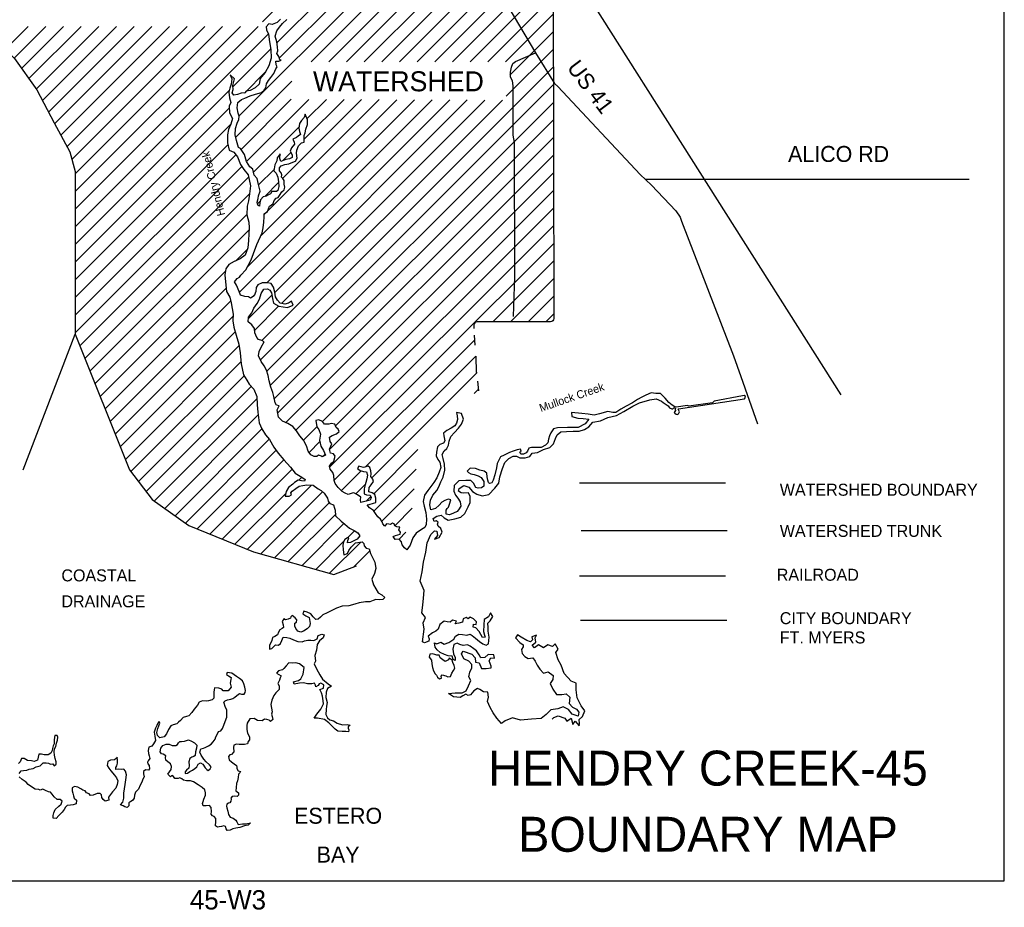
# Model space of a CAD drawing. Extents: x 181614 to 233896, y 763655 to 828051.
# Tile 2 of 3: x 204358 to 233896, y 763655 to 790302. Entities that reach past the tile are written whole.
import ezdxf
from ezdxf.enums import TextEntityAlignment as Align

# ---------------------------------------------------------------- set-up
doc = ezdxf.new("R2010")
doc.units = 0
doc.header["$LTSCALE"] = 800
doc.linetypes.add('DASHED', pattern=[0])
doc.linetypes.add('STREAM', pattern=[0])
doc.layers.get('0').update_dxf_attribs({"linetype": 'CONTINUOUS'})
for name, color, linetype in [('BORDER', 1, 'CONTINUOUS'), ('CITY', 14, 'DASHED'), ('MAJROADS', 9, 'CONTINUOUS'), ('RR', 12, 'CONTINUOUS'), ('TEXT', 7, 'CONTINUOUS'), ('TRUNKS', 5, 'STREAM'), ('WATER', 4, 'CONTINUOUS'), ('WSFILL', 13, 'CONTINUOUS'), ('WSHEDS', 3, 'CONTINUOUS')]:
    doc.layers.add(name, color=color, linetype=linetype)

# ---------------------------------------------------------------- blocks, each defined once
blk = doc.blocks.new('*X')
at = {"color": 0}
for p, q in [((212077, 789607), (220292, 797821)), ((212147, 789147), (220297, 797296)), ((210944, 787413), (220302, 796771)), ((213101, 789040), (220308, 796246)), ((213632, 789040), (220313, 795721)), ((214162, 789040), (220319, 795197)), ((214692, 789040), (220324, 794672)), ((215223, 789040), (220330, 794147)), ((215753, 789040), (220335, 793622)), ((216283, 789040), (220341, 793097)), ((216814, 789040), (220346, 792572)), ((217344, 789040), (220352, 792048)), ((217874, 789040), (220357, 791523)), ((211645, 790235), (212234, 790824)), ((218404, 789040), (220359, 790995)), ((218935, 789040), (220361, 790465)), ((203923, 789407), (204614, 790098)), ((204196, 789150), (205144, 790098)), ((204417, 788841), (205674, 790098)), ((204637, 788531), (206205, 790098)), ((204857, 788220), (206735, 790098)), ((205042, 787875), (207265, 790098)), ((205223, 787526), (207796, 790098)), ((205405, 787177), (208326, 790098)), ((205593, 786834), (208856, 790098)), ((205780, 786491), (209387, 790098)), ((205925, 786106), (209917, 790098)), ((206019, 785140), (210978, 790098)), ((206019, 785670), (210447, 790098)), ((206019, 784609), (211508, 790098)), ((206019, 784079), (211818, 789878)), ((219060, 788634), (220362, 789936)), ((210754, 788283), (211894, 789423)), ((218957, 788001), (220363, 789407)), ((212046, 789046), (212058, 789058)), ((211101, 788100), (211735, 788734)), ((211579, 780093), (220364, 788878)), ((210838, 786777), (212521, 788459)), ((211769, 779752), (220366, 788349)), ((206019, 783549), (210644, 788173)), ((210953, 782119), (216729, 787895)), ((210999, 786407), (212504, 787912)), ((211166, 786044), (213032, 787910)), ((211189, 782885), (216201, 787897)), ((211599, 783826), (215673, 787899)), ((211625, 780669), (218842, 787886)), ((211695, 784452), (215145, 787901)), ((211768, 782403), (217258, 787893)), ((211879, 779332), (220367, 787820)), ((212009, 782114), (217786, 787891)), ((212208, 781783), (218314, 787888)), ((212247, 785534), (214617, 787904)), ((212893, 786710), (214089, 787906)), ((212976, 787324), (213560, 787908)), ((206019, 783018), (210643, 787642)), ((211994, 778917), (220368, 787291)), ((206019, 782488), (210691, 787160)), ((211375, 785722), (212741, 787089)), ((212103, 778495), (220369, 786762)), ((206019, 781958), (210606, 786544)), ((212245, 786062), (212493, 786310)), ((206019, 781427), (210840, 786248)), ((212342, 778204), (220371, 786233)), ((206019, 780897), (211019, 785897)), ((211522, 785339), (211990, 785807)), ((212645, 777977), (220372, 785704)), ((206160, 780508), (211227, 785574)), ((211708, 784994), (212123, 785410)), ((213438, 778240), (220373, 785175)), ((206312, 780130), (211257, 785074)), ((211490, 784777), (211578, 784865)), ((213834, 778105), (220374, 784646)), ((206464, 779751), (211170, 784457)), ((206616, 779373), (211239, 783996)), ((213655, 777396), (220376, 784117)), ((210828, 783055), (211191, 783417)), ((213657, 776867), (220377, 783587)), ((218548, 781229), (220378, 783058)), ((206768, 778994), (210529, 782756)), ((219079, 781229), (220379, 782529)), ((206920, 778616), (210549, 782245)), ((207072, 778237), (210687, 781853)), ((211222, 781327), (211922, 782027)), ((211335, 781970), (211406, 782042)), ((219609, 781229), (220381, 782000)), ((211409, 780984), (212126, 781700)), ((207224, 777859), (210762, 781397)), ((220139, 781229), (220382, 781471)), ((207376, 777481), (210822, 780927)), ((213796, 776476), (218009, 780689)), ((207528, 777102), (210941, 780516)), ((214724, 776873), (218047, 780197)), ((207693, 776737), (210999, 780043)), ((207923, 776437), (211091, 779605)), ((214925, 776544), (218085, 779705)), ((208153, 776136), (211306, 779289)), ((217992, 779082), (218123, 779212)), ((208400, 775853), (211478, 778932)), ((208709, 775632), (211517, 778440)), ((209018, 775411), (211622, 778015)), ((212874, 777675), (213275, 778076)), ((209328, 775190), (211845, 777707)), ((213039, 777311), (213363, 777634)), ((209682, 775014), (212049, 777381)), ((213437, 777178), (213519, 777260)), ((214978, 776067), (216306, 777395)), ((210059, 774861), (212287, 777089)), ((210437, 774708), (212535, 776806)), ((212733, 776474), (212827, 776568)), ((214007, 776157), (214607, 776757)), ((214986, 775545), (216249, 776808)), ((211191, 774402), (213115, 776326)), ((214445, 776065), (214727, 776346)), ((210814, 774555), (212341, 776082)), ((211588, 774268), (213446, 776126)), ((214755, 775844), (214895, 775984)), ((215219, 775247), (216193, 776221)), ((212001, 774151), (213646, 775796)), ((212414, 774034), (213829, 775449)), ((215612, 775111), (216136, 775635)), ((212828, 773917), (214086, 775176)), ((214188, 774747), (214401, 774960)), ((215739, 774707), (215947, 774915)), ((213241, 773800), (214085, 774644)), ((213655, 773684), (214589, 774618)), ((214380, 773879), (214859, 774358))]:
    blk.add_line(p, q, dxfattribs=at)

msp = doc.modelspace()

# ---------------------------------------------------------------- linework, layer by layer
at = {"layer": 'BORDER', "color": 0}
msp.add_lwpolyline([(187096, 764451), (233896, 764451), (233896, 828051), (187096, 828051)], close=True, dxfattribs=at)
at = {"layer": 'CITY', "color": 0}
msp.add_lwpolyline([(221185, 772275), (225574, 772275)], dxfattribs=at)
at = {"layer": 'MAJROADS', "color": 0}
for points in [[(218199, 792071), (219837, 789310), (220400, 788385), (220500, 788300), (222969, 785651), (223310, 785338), (224042, 784562), (224175, 784377), (224215, 784251), (225769, 780209), (225991, 779587), (226495, 778170)], [(219175, 781389), (219209, 782587), (219206, 786618), (219166, 786836), (219160, 788319), (219145, 788470), (219087, 788579), (219080, 788730), (219114, 788881), (219157, 788989), (219233, 789048), (219837, 789310)], [(223118, 785514), (232837, 785515)]]:
    msp.add_lwpolyline(points, dxfattribs=at)
at = {"layer": 'RR', "color": 0}
for points in [[(220389, 827375), (220465, 813086), (220564, 793119), (220592, 792723), (220664, 792315), (220836, 791935), (221047, 791579), (228994, 779044)], [(221147, 773606), (225527, 773606)]]:
    msp.add_lwpolyline(points, dxfattribs=at)
at = {"layer": 'TRUNKS', "color": 0}
msp.add_lwpolyline([(221198, 774962), (225586, 774962)], dxfattribs=at)
at = {"layer": 'WATER', "color": 0}
for points in [[(212180, 790321), (212087, 790221), (211936, 790155), (211835, 790173), (211751, 790089), (211767, 789997), (211825, 789863), (211857, 789637), (211897, 789402), (211904, 789151), (211835, 788917), (211725, 788716), (211573, 788533), (211539, 788366), (211421, 788258), (211269, 788175), (211152, 788151), (211110, 788101), (211001, 788093), (210892, 788060), (210783, 788036), (210733, 788103), (210759, 788204), (210751, 788321), (210803, 788522), (210670, 788648), (210719, 788522), (210701, 788363), (210659, 788246), (210633, 788121), (210657, 787953), (210689, 787811), (210638, 787702), (210654, 787501), (210745, 787333), (210693, 787166), (210625, 787007), (210591, 786840), (210589, 786606), (210647, 786388), (210780, 786328), (210888, 786185), (210979, 785958), (211078, 785807), (211211, 785647), (211284, 785312), (211257, 785077), (211223, 784860), (211180, 784701), (211170, 784442), (211235, 784224), (211242, 784056), (211233, 783872), (211223, 783671), (211205, 783453), (211120, 783236), (210968, 783120), (210792, 783038), (210632, 782955), (210539, 782821), (210513, 782646), (210528, 782428), (210560, 782143), (210659, 781967), (210700, 781799), (210765, 781464), (210755, 781263), (210779, 781070), (210853, 780827), (210935, 780558), (210975, 780298), (211006, 779972), (211071, 779636), (211170, 779477), (211245, 779359), (211378, 779207), (211477, 778989), (211484, 778738), (211507, 778520), (211547, 778201), (211621, 778017), (211737, 777840), (211854, 777697), (211986, 777470), (212110, 777293), (212285, 777091), (212484, 776872), (212626, 776687), (212826, 776569), (212926, 776493), (212900, 776443), (212817, 776460), (212716, 776477), (212607, 776411), (212548, 776353), (212422, 776262), (212354, 776136), (212320, 775994), (212445, 775993), (212512, 776035), (212488, 776094), (212530, 776152), (212639, 776227), (212740, 776293), (212849, 776317), (212975, 776333), (213159, 776324), (213317, 776222), (213401, 776163), (213492, 776087), (213592, 775936), (213616, 775843), (213658, 775776), (213775, 775742), (213799, 775641), (213824, 775574), (213831, 775407), (213998, 775246), (214114, 775154), (214256, 775035), (214389, 774968), (214498, 774892), (214564, 774807), (214480, 774707), (214387, 774658), (214286, 774608), (214194, 774600), (214203, 774667), (214229, 774734), (214195, 774751), (214111, 774701), (214077, 774626), (214051, 774526), (214059, 774384), (214083, 774241), (214192, 774274), (214235, 774366), (214302, 774466), (214429, 774599), (214630, 774623), (214680, 774581), (214696, 774505), (214754, 774438), (214846, 774412), (214879, 774278), (214961, 774118), (214972, 774097)], [(215810, 774623), (215744, 774707), (215627, 774692), (215560, 774784), (215636, 774817), (215770, 774858), (215779, 774917), (215729, 774984), (215763, 775067), (215671, 775076), (215613, 775110), (215588, 775169), (215538, 775186), (215487, 775145), (215437, 775153), (215362, 775171), (215311, 775095), (215253, 775163), (215237, 775222), (215179, 775306), (215104, 775382), (215037, 775474), (214971, 775567), (214854, 775643), (214780, 775735), (214838, 775752), (214972, 775784), (215040, 775809), (215040, 775935), (215016, 776044), (214933, 776094), (214832, 776128), (214842, 776254), (214901, 776337), (214968, 776437), (214952, 776504), (214894, 776589), (214903, 776664), (214895, 776756), (214862, 776857), (214812, 776899), (214670, 776858), (214536, 776901), (214494, 776826), (214569, 776767), (214669, 776741), (214761, 776723), (214794, 776631), (214768, 776522), (214742, 776405), (214725, 776339), (214691, 776213), (214690, 776071), (214765, 776037), (214874, 776028), (214907, 775961), (214873, 775877), (214755, 775844), (214596, 775812), (214580, 775887), (214597, 775963), (214497, 776039), (214380, 776098), (214330, 776090), (214212, 776049), (214120, 776091), (214029, 776134), (213912, 776260), (213821, 776378), (213796, 776470), (213781, 776613), (213756, 776705), (213673, 776806), (213648, 776898), (213716, 776990), (213783, 777048), (213826, 777198), (213776, 777266), (213685, 777291), (213652, 777409), (213694, 777501), (213720, 777568), (213670, 777643), (213654, 777769), (213730, 777819), (213864, 777868), (213940, 777935), (213915, 778010), (213849, 778061), (213816, 778161), (213707, 778179), (213632, 778154), (213506, 778155), (213440, 778239), (213331, 778290), (213239, 778266), (213271, 778081), (213329, 777997), (213387, 777854), (213352, 777679), (213393, 777503), (213476, 777368), (213533, 777226), (213433, 777176), (213416, 777201), (213324, 777227), (213274, 777185), (213190, 777186), (213090, 777237), (213015, 777346), (212958, 777506), (212875, 777674), (212767, 777808), (212659, 777960), (212551, 778086), (212401, 778179), (212242, 778247), (212126, 778365), (212086, 778591), (212145, 778708), (212061, 778726), (212020, 778801), (211979, 778986), (211955, 779111), (211897, 779271), (211840, 779464), (211816, 779615), (211758, 779783), (211692, 779909), (211601, 780043), (211527, 780211), (211544, 780345), (211604, 780470), (211697, 780629), (211622, 780671), (211522, 780697), (211472, 780756), (211414, 780898), (211407, 781032), (211324, 781142), (211215, 781226), (211225, 781368), (211318, 781502), (211386, 781644), (211479, 781785), (211555, 781911), (211598, 782078), (211682, 782211), (211791, 782219), (211858, 782185), (211908, 782101), (211940, 781933), (211973, 781791), (212131, 781697), (212390, 781662), (212567, 781728), (212517, 781854), (212425, 781788), (212316, 781763), (212174, 781789), (212090, 781882), (212033, 781983), (212008, 782117), (211976, 782276), (211901, 782377), (211792, 782403), (211633, 782404), (211499, 782346), (211448, 782263), (211439, 782137), (211396, 782012), (211287, 781937), (211220, 781980), (211112, 781989), (210986, 782031), (210945, 782141), (210863, 782334), (210805, 782435), (210881, 782535), (210948, 782576), (210990, 782634), (211142, 782792), (211210, 782926), (211303, 783093), (211371, 783285), (211473, 783552), (211635, 783903), (211661, 784053), (211679, 784221), (211688, 784380), (211697, 784472), (211790, 784546), (211849, 784705), (211900, 784738), (211967, 784788), (211993, 784872), (212052, 784947), (212111, 784963), (212153, 785021), (212221, 785130), (212288, 785196), (212314, 785271), (212289, 785364), (212290, 785472), (212248, 785531), (212215, 785573), (212224, 785640), (212199, 785708), (212150, 785766), (212150, 785859), (212201, 785917), (212310, 785950), (212436, 785974), (212553, 786023), (212637, 786056), (212679, 786140), (212664, 786291), (212673, 786383), (212724, 786516), (212808, 786608), (212892, 786624), (212893, 786716), (212893, 786825), (212919, 786900), (212945, 787017), (212996, 787151), (212988, 787293), (212923, 787461), (212897, 787361), (212813, 787278), (212753, 787186), (212736, 787044), (212752, 786943), (212785, 786851), (212717, 786801), (212658, 786768), (212549, 786718), (212591, 786626), (212599, 786567), (212514, 786459), (212472, 786350), (212529, 786241), (212529, 786166), (212453, 786124), (212344, 786100), (212193, 786042), (212160, 786135), (212170, 786277), (212085, 786152), (212068, 786060), (212017, 785943), (211982, 785768), (212049, 785692), (212098, 785574), (212122, 785432), (212130, 785298), (212104, 785172), (212062, 785147), (211995, 785140), (211919, 785140), (211885, 785073), (211827, 785040), (211751, 785007), (211667, 784983), (211583, 784891), (211565, 784799), (211556, 784699), (211498, 784733), (211482, 784825), (211508, 784933), (211525, 785017), (211568, 785151), (211519, 785352), (211478, 785536), (211395, 785629), (211354, 785814), (211263, 785881), (211163, 786049), (211098, 786251), (210982, 786436), (210923, 786469), (210858, 786671), (210825, 786847), (210835, 787039), (210886, 787198), (210937, 787307), (210946, 787407), (210913, 787491), (210881, 787659), (210907, 787818), (211008, 787901), (211109, 787950), (211268, 788016), (211428, 788065), (211612, 788114), (211688, 788189), (211739, 788256), (211765, 788373), (211824, 788473), (211892, 788565), (211985, 788681), (212044, 788823), (212078, 788882), (212053, 788949), (212046, 789058), (212129, 789057), (212205, 789082), (212163, 789099), (212130, 789199), (212072, 789284), (212106, 789367), (212090, 789484), (212075, 789635), (212025, 789811), (212068, 789970), (212153, 790078), (212246, 790187), (212372, 790311)], [(220335, 769300), (220378, 769353), (220513, 769403), (220713, 769334), (220771, 769242), (220898, 769333), (220955, 769140), (221023, 769248), (221139, 769105), (221156, 769172), (221140, 769289), (221241, 769381), (221310, 769556), (221202, 769699), (221078, 769943), (221054, 770186), (221056, 770387), (220905, 770447), (220689, 770675), (220599, 770926), (220507, 771086), (220442, 771304), (220510, 771405), (220419, 771564), (220343, 771481), (220201, 771532), (220074, 771441), (219924, 771534), (219798, 771443), (219731, 771527), (219841, 771618), (219825, 771744), (219859, 771828), (219725, 771770), (219741, 771686), (219682, 771628), (219573, 771662), (219406, 771764), (219290, 771832), (219230, 771740), (219363, 771605), (219463, 771537), (219463, 771470), (219412, 771395), (219437, 771278), (219511, 771185), (219611, 771126), (219754, 771142), (219820, 771041), (219887, 770923), (219961, 770805), (220069, 770679), (220212, 770720), (220362, 770610), (220353, 770493), (220276, 770376), (220351, 770208), (220459, 770048), (220626, 770047), (220752, 770063), (220860, 769961), (220842, 769769), (220942, 769659), (221059, 769608), (221133, 769516), (221116, 769390), (220932, 769450), (220824, 769593), (220657, 769670), (220497, 769612), (220288, 769580), (220153, 769447), (220001, 769322), (219708, 769299), (219381, 769276), (219139, 769345), (218920, 769254), (218811, 769171), (218670, 769331), (218562, 769491), (218471, 769651), (218397, 769836), (218423, 769961), (218398, 770112), (218273, 770121), (218164, 770197), (218089, 770223), (217980, 770157), (217879, 770032), (217811, 770016), (217745, 770050), (217652, 770000), (217576, 769950), (217376, 769977), (217226, 770078), (217427, 770094), (217628, 770092), (217754, 770158), (217822, 770300), (217890, 770467), (217832, 770577), (217866, 770710), (217926, 770844), (217927, 770945), (217835, 771046), (217685, 771114), (217611, 771265), (217661, 771340), (217920, 771255), (218020, 771145), (218036, 771019), (218145, 770993), (218211, 770825), (218353, 770824), (218504, 770840), (218504, 770890), (218438, 771058), (218489, 771142), (218606, 771133), (218582, 771233), (218414, 771243), (218313, 771151), (218196, 771144), (218146, 771236), (218063, 771354), (217980, 771413), (217872, 771498), (217788, 771532), (217662, 771516), (217562, 771542), (217479, 771584), (217386, 771543), (217352, 771401), (217368, 771267), (217426, 771157), (217425, 771065), (217358, 771091), (217334, 771191), (217208, 771201), (217099, 771243), (216974, 771303), (216883, 771387), (216824, 771463), (216800, 771597), (216875, 771563), (216993, 771613), (217093, 771553), (217236, 771603), (217379, 771702), (217430, 771794), (217531, 771852), (217640, 771843), (217773, 771825), (217874, 771858), (217933, 771816), (218032, 771731), (218157, 771638), (218257, 771562), (218349, 771520), (218425, 771569), (218443, 771762), (218411, 771946), (218412, 772055), (218404, 772181), (218472, 772256), (218556, 772389), (218482, 772499), (218422, 772374), (218296, 772299), (218286, 772132), (218268, 771939), (218301, 771822), (218326, 771763), (218242, 771755), (218143, 771932), (218043, 772049), (217959, 772067), (217968, 772150), (218052, 772142), (218061, 772225), (217969, 772318), (217869, 772361), (217810, 772319), (217752, 772353), (217659, 772312), (217642, 772211), (217533, 772187), (217424, 772163), (217458, 772246), (217341, 772272), (217274, 772214), (217181, 772223), (217089, 772249), (216963, 772141), (216912, 772007), (216844, 771940), (216744, 771891), (216617, 771799), (216642, 771715), (216633, 771649), (216507, 771599), (216440, 771625), (216493, 772001), (216461, 772194), (216537, 772353), (216421, 772496), (216456, 772722), (216474, 772931), (216493, 773166), (216377, 773443), (216429, 773727), (216473, 774012), (216542, 774313), (216578, 774597), (216688, 774848), (216798, 774956), (216873, 774947), (216889, 774821), (216805, 774705), (216939, 774754), (217032, 774921), (216991, 775030), (216908, 775098), (216891, 775156), (216909, 775215), (216850, 775257), (216791, 775241), (216767, 775325), (216868, 775399), (217002, 775424), (217094, 775348), (217210, 775280), (217412, 775320), (217588, 775369), (217714, 775478), (217816, 775678), (217876, 775803), (217877, 775987), (217827, 776097), (217685, 776089), (217601, 776098), (217518, 776149), (217544, 776224), (217687, 776315), (217829, 776272), (217945, 776138), (218070, 776053), (218237, 776010), (218430, 776051), (218616, 776242), (218734, 776392), (218760, 776576), (218846, 776827), (218914, 777011), (219032, 777127), (219167, 777202), (219259, 777201), (219359, 777150), (219518, 777149), (219661, 777190), (219729, 777290), (219888, 777306), (220073, 777396), (220257, 777454), (220367, 777570), (220427, 777729), (220486, 777838), (220587, 777929), (220763, 777936), (220964, 777952), (221140, 777950), (221300, 778000), (221434, 778074), (221552, 778216), (221779, 778264), (221997, 778355), (222257, 778420), (222484, 778536), (222754, 778702), (222955, 778801), (223257, 778891), (223450, 778923), (223609, 778847), (223660, 778811), (223814, 778706), (223854, 778653), (223921, 778616), (223956, 778623), (223980, 778649), (224002, 778651), (224028, 778640), (224026, 778596), (224028, 778566), (224008, 778537), (223995, 778507), (224015, 778485), (224049, 778461), (224084, 778452), (224119, 778471), (224150, 778528), (224122, 778587), (224111, 778607), (224122, 778615), (226099, 778921), (226118, 778949), (226127, 778991), (226095, 779015), (226044, 779008), (225195, 778852), (225146, 778800), (224434, 778697), (224387, 778721), (224054, 778666), (224015, 778675), (223936, 778729), (223832, 778813), (223718, 778942), (223585, 779077), (223445, 779075), (223303, 779101), (223143, 779027), (223017, 778969), (222891, 778903), (222740, 778803), (222555, 778704), (222395, 778613), (222244, 778505), (222152, 778506), (221998, 778543), (221755, 778469), (221587, 778429), (221412, 778463), (221219, 778481), (220909, 778508), (220917, 778391), (221101, 778340), (221260, 778330), (221427, 778312), (221326, 778171), (221116, 778055), (220789, 778057), (220488, 778051), (220371, 778018), (220295, 777901), (220252, 777809), (220226, 777709), (220201, 777600), (220133, 777525), (219999, 777459), (219856, 777460), (219773, 777461), (219714, 777461), (219630, 777437), (219588, 777353), (219554, 777295), (219470, 777262), (219395, 777254), (219361, 777321), (219404, 777346), (219379, 777405), (219287, 777389), (219161, 777348), (219052, 777306), (218892, 777232), (218783, 777183), (218681, 776982), (218663, 776848), (218612, 776639), (218561, 776481), (218526, 776397), (218451, 776381), (218418, 776406), (218401, 776482), (218385, 776574), (218369, 776683), (218294, 776750), (218161, 776776), (218035, 776827), (217868, 776837), (217784, 776745), (217825, 776712), (217892, 776669), (217992, 776644), (218109, 776609), (218201, 776558), (218284, 776441), (218283, 776298), (218216, 776249), (218115, 776241), (218040, 776258), (218007, 776325), (217982, 776376), (217891, 776468), (217740, 776469), (217531, 776462), (217396, 776321), (217378, 776145), (217436, 776028), (217502, 775935), (217577, 775826), (217593, 775700), (217525, 775583), (217483, 775542), (217373, 775484), (217256, 775434), (217156, 775460), (217148, 775577), (217182, 775627), (217224, 775669), (217250, 775753), (217292, 775886), (217209, 775912), (217116, 775871), (217024, 775813), (216940, 775729), (216830, 775630), (216696, 775589), (216663, 775740), (216681, 775882), (216757, 776032), (216876, 776165), (216935, 776274), (216994, 776424), (217062, 776566), (217114, 776783), (217098, 776959), (217066, 777127), (217033, 777253), (217093, 777361), (217169, 777428), (217219, 777528), (217245, 777645), (217296, 777787), (217406, 777912), (217524, 778037), (217617, 778161), (217668, 778312), (217611, 778480), (217460, 778514), (217485, 778405), (217492, 778296), (217467, 778188), (217416, 778113), (217307, 778038), (217172, 777972), (217071, 777889), (217079, 777805), (217111, 777662), (217069, 777587), (216960, 777546), (216893, 777480), (216866, 777321), (216857, 777204), (216898, 777095), (216965, 777019), (216997, 776859), (216938, 776717), (216870, 776550), (216785, 776409), (216692, 776284), (216599, 776167), (216506, 776025), (216463, 775841), (216496, 775699), (216545, 775506), (216560, 775305), (216551, 775146), (216508, 775054), (216416, 774996), (216256, 774888), (216155, 774747), (216069, 774530), (215968, 774388), (215901, 774447), (215835, 774539), (215810, 774623)], [(214972, 774097), (215011, 774017), (215043, 773825), (215000, 773674), (214924, 773507), (214973, 773339), (215039, 773213), (215114, 773096), (215222, 773036), (215314, 772960), (215255, 772894), (215163, 772886), (215045, 772895), (214962, 772862), (214861, 772829), (214735, 772830), (214542, 772798), (214408, 772757), (214232, 772708), (214031, 772693), (213863, 772635), (213746, 772577), (213586, 772495), (213452, 772437), (213384, 772370), (213308, 772304), (213241, 772296), (213158, 772380), (213092, 772464), (212983, 772515), (212883, 772541), (212857, 772466), (212941, 772407), (213041, 772356), (213073, 772171), (213056, 772088), (212980, 772013), (212871, 771947), (212795, 771914), (212703, 771948), (212645, 772023), (212612, 772099), (212613, 772183), (212663, 772216), (212672, 772283), (212622, 772350), (212531, 772418), (212488, 772376), (212480, 772334), (212413, 772310), (212337, 772285), (212279, 772311), (212228, 772236), (212261, 772135), (212269, 772059), (212235, 772026), (212159, 771985), (212125, 771918), (212091, 771835), (212016, 771785), (211940, 771752), (211923, 771660), (211897, 771593), (211855, 771526), (211854, 771401), (211921, 771425), (211972, 771475), (212031, 771534), (212123, 771525), (212182, 771574), (212224, 771666), (212267, 771766), (212375, 771757), (212459, 771732), (212568, 771681), (212701, 771638), (212835, 771620), (212902, 771653), (213003, 771678), (213095, 771677), (213187, 771660), (213279, 771710), (213314, 771818), (213423, 771859), (213490, 771834), (213464, 771742), (213354, 771659), (213287, 771542), (213260, 771375), (213209, 771216), (213233, 771040), (213191, 770965), (213265, 770814), (213364, 770629), (213447, 770503), (213614, 770368), (213714, 770292), (213596, 770225), (213554, 770109), (213544, 769950), (213585, 769807), (213559, 769698), (213550, 769589), (213541, 769439), (213590, 769346), (213665, 769287), (213774, 769253), (213882, 769185), (214041, 769134), (214184, 769142), (214275, 769124), (214208, 769074), (214216, 769032), (214233, 768982), (214224, 768924), (214140, 768932), (214031, 768933), (213906, 768942), (213823, 769002), (213731, 769094), (213631, 769195), (213506, 769297), (213297, 769332), (213197, 769332), (213273, 769449), (213391, 769607), (213476, 769766), (213460, 769858), (213444, 769992), (213411, 770093), (213362, 770194), (213471, 770235), (213480, 770335), (213396, 770386), (213338, 770361), (213312, 770311), (213245, 770278), (213228, 770328), (213204, 770387), (213120, 770363), (212994, 770363), (212877, 770389), (212752, 770382), (212592, 770358), (212568, 770425), (212719, 770466), (212794, 770515), (212862, 770649), (212889, 770850), (212755, 770968), (212647, 770994), (212538, 770986), (212429, 770995), (212353, 770903), (212286, 770820), (212243, 770787), (212126, 770754), (212059, 770679), (212134, 770645), (212200, 770603), (212175, 770545), (212149, 770469), (212098, 770378), (212140, 770302), (212147, 770193), (212097, 770143), (212046, 770093), (211979, 770010), (211919, 769876), (211893, 769743), (211909, 769634), (211934, 769525), (211908, 769458), (211933, 769382), (211957, 769290), (211882, 769232), (211840, 769274), (211773, 769291), (211706, 769300), (211631, 769250), (211488, 769268), (211397, 769327), (211263, 769311), (211178, 769186), (211169, 769111), (211177, 768994), (211193, 768885), (211251, 768776), (211250, 768684), (211208, 768634), (211191, 768558), (211098, 768542), (211015, 768543), (210939, 768543), (210864, 768552), (210780, 768519), (210771, 768452), (210779, 768327), (210711, 768243), (210661, 768235), (210619, 768185), (210643, 768085), (210710, 768026), (210793, 767958), (210860, 767916), (210876, 767874), (210876, 767824), (210909, 767748), (210984, 767731), (210959, 767689), (210925, 767647), (210908, 767547), (210890, 767455), (210865, 767372), (210855, 767254), (210838, 767154), (210921, 767087), (210921, 767020), (210887, 766978), (210812, 766987), (210736, 766979), (210694, 766929), (210702, 766904), (210694, 766837), (210660, 766795), (210618, 766779), (210576, 766754), (210559, 766695), (210575, 766637), (210600, 766544), (210624, 766444), (210674, 766360), (210766, 766334), (210841, 766275), (210874, 766216), (210915, 766140), (211041, 766165), (211150, 766164), (211284, 766188), (211208, 766122), (211099, 766097), (210965, 766048), (210847, 766032), (210755, 766008), (210671, 765966), (210587, 765958), (210554, 766009), (210530, 766076), (210479, 766101), (210412, 766085), (210345, 766069), (210295, 766061), (210237, 766103), (210238, 766229), (210238, 766321), (210188, 766380), (210138, 766397), (210105, 766447), (210114, 766531), (210098, 766648), (210048, 766707), (209956, 766699), (209864, 766700), (209839, 766775), (209865, 766834), (209882, 766901), (209933, 767026), (209933, 767093), (209909, 767185), (209834, 767253), (209709, 767329), (209576, 767422), (209484, 767448), (209366, 767448), (209274, 767474), (209225, 767516), (209166, 767542), (209116, 767517), (209015, 767518), (208974, 767577), (208924, 767610), (208882, 767569), (208807, 767653), (208857, 767720), (208900, 767795), (208917, 767887), (208884, 767962), (208801, 768022), (208743, 768072), (208735, 768148), (208743, 768206), (208660, 768248), (208610, 768266), (208568, 768324), (208594, 768433), (208653, 768508), (208754, 768549), (208846, 768549), (208930, 768515), (209047, 768514), (209089, 768547), (209123, 768597), (209165, 768630), (209215, 768630), (209299, 768646), (209425, 768679), (209508, 768645), (209600, 768594), (209675, 768526), (209666, 768434), (209632, 768326), (209623, 768217), (209581, 768184), (209522, 768167), (209463, 768118), (209437, 768026), (209445, 767917), (209436, 767833), (209360, 767775), (209318, 767717), (209318, 767675), (209393, 767683), (209460, 767732), (209544, 767774), (209612, 767824), (209671, 767873), (209713, 767949), (209780, 767990), (209855, 767956), (209922, 767847), (209971, 767788), (210013, 767762), (210072, 767812), (210098, 767871), (210056, 767930), (209956, 768022), (209881, 768106), (209799, 768224), (209766, 768317), (209791, 768409), (209875, 768433), (209926, 768449), (210018, 768499), (210102, 768549), (210161, 768624), (210220, 768699), (210246, 768774), (210288, 768866), (210322, 768932), (210389, 768949), (210440, 769024), (210483, 769124), (210525, 769233), (210568, 769366), (210577, 769492), (210569, 769584), (210528, 769651), (210487, 769811), (210521, 769852), (210596, 769885), (210689, 769901), (210756, 769926), (210815, 769959), (210874, 770017), (210949, 770075), (211008, 770058), (211092, 770049), (211125, 770108), (211134, 770166), (211110, 770267), (211085, 770368), (211044, 770452), (210952, 770519), (210861, 770587), (210719, 770680), (210585, 770706), (210560, 770647), (210618, 770605), (210701, 770554), (210693, 770496), (210675, 770379), (210699, 770261), (210615, 770153), (210556, 770153), (210464, 770154), (210423, 770204), (210331, 770230), (210205, 770239), (210188, 770181), (210179, 770114), (210187, 770039), (210178, 769938), (210136, 769880), (210019, 769855), (209952, 769848), (209843, 769857), (209742, 769815), (209691, 769724), (209590, 769599), (209522, 769499), (209430, 769407), (209362, 769383), (209262, 769358), (209186, 769267), (209127, 769217), (209076, 769158), (208967, 769134), (208892, 769101), (208824, 768993), (208765, 768867), (208697, 768776), (208563, 768743), (208488, 768811), (208472, 768903), (208498, 769020), (208566, 769178), (208541, 769237), (208507, 769179), (208473, 769112), (208431, 769037), (208388, 768912), (208412, 768794), (208428, 768660), (208377, 768560), (208327, 768493), (208234, 768461), (208209, 768360), (208225, 768276), (208241, 768201), (208266, 768125), (208215, 768050), (208190, 768009), (208206, 767958), (208247, 767908), (208255, 767816), (208221, 767774), (208129, 767783), (208070, 767733), (208070, 767666), (208095, 767574), (208052, 767499), (208026, 767407), (207976, 767324), (207925, 767198), (207832, 767115), (207798, 767023), (207789, 766931), (207747, 766865), (207696, 766831), (207637, 766790), (207628, 766706), (207578, 766656), (207511, 766674), (207461, 766699), (207386, 766733), (207453, 766816), (207479, 766933), (207480, 767084), (207506, 767209), (207524, 767343), (207541, 767477), (207567, 767628), (207535, 767737), (207485, 767804), (207409, 767788), (207317, 767805), (207242, 767789), (207242, 767848), (207276, 767906), (207293, 767981), (207294, 768073), (207278, 768165), (207253, 768124), (207202, 768082), (207085, 768075), (207001, 768033), (206983, 767916), (207033, 767832), (207091, 767748), (207199, 767622), (207265, 767538), (207307, 767454), (207281, 767345), (207238, 767236), (207145, 767120), (207019, 766962), (207035, 766869), (206926, 766845), (206859, 766887), (206826, 766954), (206810, 767030), (206777, 767072), (206685, 767073), (206559, 767023), (206483, 767007), (206442, 767057), (206367, 767091), (206325, 767150), (206250, 767176), (206192, 767210), (206100, 767261), (205999, 767278), (205932, 767237), (205932, 767153), (205956, 767077), (205972, 767002), (205997, 766935), (206064, 766876), (206055, 766759), (205962, 766734), (205879, 766726), (205786, 766710), (205736, 766660), (205694, 766593), (205634, 766510), (205533, 766410), (205449, 766319), (205365, 766328), (205366, 766411), (205383, 766487), (205426, 766587), (205535, 766687), (205602, 766753), (205628, 766845), (205570, 766887), (205478, 766896), (205395, 766972), (205328, 767048), (205278, 767107), (205220, 767124), (205136, 767166), (205053, 767201), (204969, 767176), (204936, 767193), (204827, 767202), (204710, 767270), (204610, 767346), (204552, 767413), (204435, 767489), (204344, 767574)], [(204344, 767674), (204403, 767749), (204470, 767765), (204571, 767773), (204646, 767798), (204764, 767822), (204848, 767872), (204974, 767904), (205058, 767988), (205150, 767995), (205225, 767978), (205284, 767953), (205351, 767960), (205392, 767902), (205451, 767951), (205452, 768027), (205427, 768127), (205403, 768220), (205395, 768320), (205404, 768412), (205438, 768487), (205464, 768579), (205489, 768671), (205507, 768763), (205482, 768814), (205415, 768814), (205406, 768764), (205397, 768672), (205388, 768563), (205363, 768505), (205346, 768421), (205337, 768362), (205294, 768279), (205210, 768229), (205093, 768230), (205010, 768256), (204934, 768256), (204908, 768164), (204891, 768072), (204790, 768031), (204715, 768048), (204590, 768058), (204490, 768125), (204414, 768126), (204389, 768076), (204372, 768026), (204321, 767976)]]:
    msp.add_lwpolyline(points, dxfattribs=at)
msp.add_lwpolyline([(216864, 770623), (216897, 770564), (216956, 770513), (217014, 770538), (217006, 770597), (217032, 770630), (217140, 770604), (217207, 770578), (217283, 770586), (217325, 770687), (217376, 770762), (217410, 770837), (217394, 770912), (217352, 771005), (217328, 771072), (217244, 771131), (217219, 771081), (217126, 771039), (217051, 771082), (216976, 771149), (216943, 771225), (216868, 771225), (216810, 771243), (216734, 771268), (216667, 771252), (216642, 771160), (216716, 771076), (216724, 770967), (216740, 770858), (216773, 770757), (216823, 770665)], close=True, dxfattribs=at)
at = {"layer": 'WSHEDS', "color": 0}
msp.add_lwpolyline([(220283, 798676), (220303, 796696, 0.000044), (220303, 796696), (220358, 791428, -0.002027), (220358, 791427), (220382, 781329, -0.414907), (220282, 781229), (218082, 781229, 0.414214), (217982, 781129), (217982, 781029)], format="xyb", dxfattribs=at)
for points in [[(202977, 790300), (204205, 789141), (204877, 788192), (205392, 787203), (205866, 786332), (206019, 785739), (206019, 780860)], [(204458, 776790), (206019, 780860)], [(206019, 780860), (207653, 776790), (208334, 775900), (209434, 775114), (211371, 774329), (213781, 773648), (214462, 773910)], [(217992, 780832), (218013, 780533)], [(218040, 780200), (218055, 779711)], [(218091, 779445), (218119, 779157)], [(221147, 776402), (225527, 776402)]]:
    msp.add_lwpolyline(points, dxfattribs=at)

# ---------------------------------------------------------------- block references
at = {"layer": 'WSFILL', "color": 0}
msp.add_blockref('*X', (0, 0), dxfattribs=at)

# ---------------------------------------------------------------- texts
at = {"layer": 'MAJROADS', "color": 0}
msp.add_text('US 41', height=480, rotation=306.8668, dxfattribs=at).set_placement((220756, 788856))
msp.add_text('ALICO RD', height=480, dxfattribs=at).set_placement((227409, 786031))
at = {"layer": 'TEXT', "color": 0}
for s, height, p in [('WATERSHED', 600, (215720, 788151)), ('HENDRY CREEK-45', 1050, (225007, 767308)), ('BOUNDARY MAP', 1050, (225007, 765322))]:
    msp.add_text(s, height=height, dxfattribs=at).set_placement(p, align=Align.CENTER)
for s, p in [('WATERSHED BOUNDARY', (227161, 776011)), ('WATERSHED TRUNK', (227161, 774776)), ('COASTAL', (205610, 773439)), ('RAILROAD', (227071, 773458)), ('DRAINAGE', (205610, 772661)), ('CITY BOUNDARY', (227160, 772155)), ('FT. MYERS', (227160, 771576))]:
    msp.add_text(s, height=360, dxfattribs=at).set_placement(p)
msp.add_text('45-W3', height=580, dxfattribs=at).set_placement((210606, 763880), align=Align.MIDDLE)
at = {"layer": 'TRUNKS', "color": 0}
for s, rotation, p in [('Hendry Creek', 104.0365, (210522, 784445)), ('Mullock Creek', 19.0417, (219995, 778521))]:
    msp.add_text(s, height=240, rotation=rotation, dxfattribs=at).set_placement(p)
at = {"layer": 'WATER', "color": 0}
for s, p in [('ESTERO', (213911, 766164)), ('BAY', (213911, 764998))]:
    msp.add_text(s, height=480, dxfattribs=at).set_placement(p, align=Align.CENTER)

doc.saveas('drawing.dxf')
